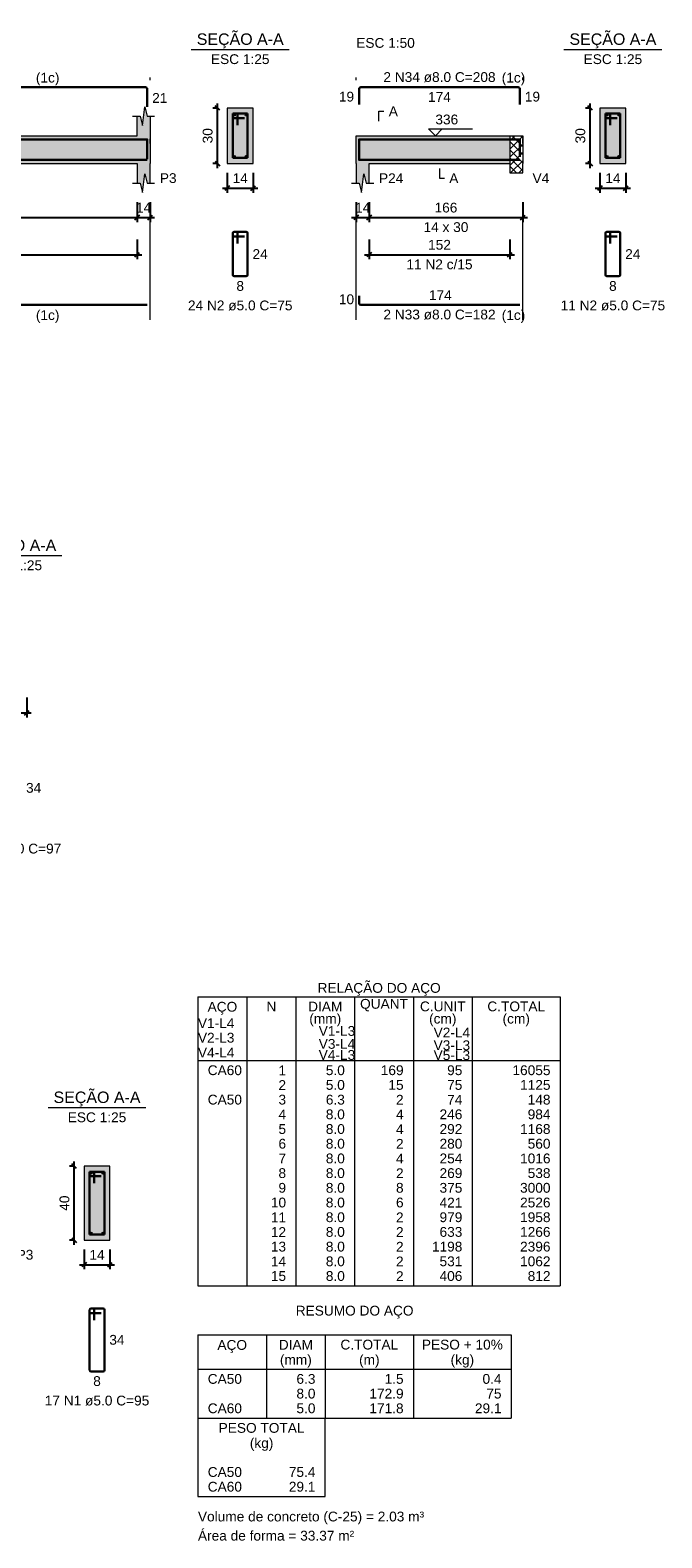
# Model space of a CAD drawing. Header units: millimetres. Extents: x 1434 to 2277, y -793 to -278.
# Tile 107 of 111: x 1911 to 1925, y -421 to -388. Entities that reach past the tile are written whole.
import ezdxf

# ---------------------------------------------------------------- set-up
doc = ezdxf.new("R2010")
doc.units = ezdxf.units.MM
doc.linetypes.add('DASHDOT', pattern=[25.4, 12.7, -6.35, 0, -6.35])
for name, color, linetype, lineweight in [('Descrição da armadura', 7, 'Continuous', 5), ('DT-Barras na forma', 1, 'Continuous', 30), ('DT-Barras no corte', 5, 'Continuous', 5), ('DT-Barras rebatidas', 1, 'Continuous', 30), ('DT-Cotas', 9, 'Continuous', 5), ('DT-Forma', 5, 'Continuous', 5), ('DT-Hachura forma vigas', 252, 'Continuous', 5), ('DT-Hachura intersecção vigas', 9, 'Continuous', 5), ('DT-Hachura seção vigas', 252, 'Continuous', 5), ('DT-Pontilhado', 9, 'DASHDOT', 5), ('DT-Relação do aço', 250, 'Continuous', 5), ('DT-Textos', 7, 'Continuous', 5), ('Textos armaduras', 7, 'Continuous', 5)]:
    doc.layers.add(name, color=color, linetype=linetype, lineweight=lineweight)
doc.styles.add('ARIAL', font='arial.ttf')
doc.styles.get("Standard").update_dxf_attribs({"font": 'arial.ttf'})
doc.dimstyles.new('UM_25.000000', dxfattribs={"dimtxt": 0.18, "dimasz": 0.1, "dimexe": 0.1, "dimexo": 0.2, "dimgap": 0, "dimtad": 1, "dimtih": 1, "dimtoh": 1, "dimdec": 1, "dimlfac": 25, "dimzin": 0, "dimdsep": 46, "dimtxsty": 'Standard', "dimcen": 0.09, "dimdle": 0.1, "dimadec": 1, "dimazin": 2, "dimtfac": 1, "dimtdec": 4, "dimtofl": 0, "dimtmove": 0, "dimatfit": 3, "dimfxl": 1, "dimtolj": 1, "dimarcsym": 0})
doc.dimstyles.new('UM_50.000000', dxfattribs={"dimtxt": 0.18, "dimasz": 0.1, "dimexe": 0.1, "dimexo": 0.2, "dimgap": 0, "dimtad": 1, "dimtih": 1, "dimtoh": 1, "dimdec": 1, "dimlfac": 50, "dimzin": 0, "dimdsep": 46, "dimtxsty": 'Standard', "dimcen": 0.09, "dimdle": 0.1, "dimadec": 1, "dimazin": 2, "dimtfac": 1, "dimtdec": 4, "dimtofl": 0, "dimtmove": 0, "dimatfit": 3, "dimfxl": 1, "dimtolj": 1, "dimarcsym": 0})

# ---------------------------------------------------------------- blocks, each defined once
blk = doc.blocks.new('_Oblique')
at = {"color": 0, "linetype": 'ByBlock', "lineweight": -2}
blk.add_line((-0.5, -0.5), (0.5, 0.5), dxfattribs=at)
blk = doc.blocks.new('*D519')
at = {"layer": 'DT-Cotas', "color": 0, "lineweight": -2, "transparency": 16777216}
for p, q in [((1910.677, -402.574), (1910.677, -403.004)), ((1911.277, -402.574), (1911.277, -403.004)), ((1910.577, -402.904), (1911.377, -402.904))]:
    blk.add_line(p, q, dxfattribs=at)
at = {"layer": 'DT-Cotas', "color": 0, "lineweight": -2, "transparency": 16777216, "xscale": 0.1, "yscale": 0.1, "zscale": 0.1, "rotation": 180}
blk.add_blockref('_Oblique', (1910.677, -402.904), dxfattribs=at)
at = {"layer": 'DT-Cotas', "color": 0, "lineweight": -2, "transparency": 16777216, "xscale": 0.1, "yscale": 0.1, "zscale": 0.1}
blk.add_blockref('_Oblique', (1911.277, -402.904), dxfattribs=at)
at = {"layer": 'DT-Cotas', "color": 7, "transparency": 16777216, "insert": (1910.977, -402.692), "char_height": 0.2118, "attachment_point": 5, "rotation": 0.0057, "style": 'ARIAL'}
blk.add_mtext('\\A1;15', dxfattribs=at)
blk = doc.blocks.new('*D1230')
at = {"layer": 'DT-Cotas', "color": 0, "lineweight": -2, "transparency": 16777216}
for p, q in [((1906.595, -391.87), (1906.595, -392.299)), ((1913.664, -391.87), (1913.664, -392.299)), ((1906.495, -392.199), (1913.764, -392.199))]:
    blk.add_line(p, q, dxfattribs=at)
at = {"layer": 'DT-Cotas', "color": 0, "lineweight": -2, "transparency": 16777216, "xscale": 0.1, "yscale": 0.1, "zscale": 0.1, "rotation": 180}
blk.add_blockref('_Oblique', (1906.595, -392.199), dxfattribs=at)
at = {"layer": 'DT-Cotas', "color": 0, "lineweight": -2, "transparency": 16777216, "xscale": 0.1, "yscale": 0.1, "zscale": 0.1}
blk.add_blockref('_Oblique', (1913.664, -392.199), dxfattribs=at)
at = {"layer": 'DT-Cotas', "color": 7, "transparency": 16777216, "insert": (1910.13, -391.988), "char_height": 0.2118, "attachment_point": 5, "rotation": 0.0057, "style": 'ARIAL'}
blk.add_mtext('\\A1;353.5', dxfattribs=at)
blk = doc.blocks.new('*D1231')
at = {"layer": 'DT-Cotas', "color": 0, "lineweight": -2, "transparency": 16777216}
for p, q in [((1913.664, -391.87), (1913.664, -392.299)), ((1913.944, -391.87), (1913.944, -392.299)), ((1913.564, -392.199), (1914.044, -392.199))]:
    blk.add_line(p, q, dxfattribs=at)
at = {"layer": 'DT-Cotas', "color": 0, "lineweight": -2, "transparency": 16777216, "xscale": 0.1, "yscale": 0.1, "zscale": 0.1, "rotation": 180}
blk.add_blockref('_Oblique', (1913.664, -392.199), dxfattribs=at)
at = {"layer": 'DT-Cotas', "color": 0, "lineweight": -2, "transparency": 16777216, "xscale": 0.1, "yscale": 0.1, "zscale": 0.1}
blk.add_blockref('_Oblique', (1913.944, -392.199), dxfattribs=at)
at = {"layer": 'DT-Cotas', "color": 7, "transparency": 16777216, "insert": (1913.804, -391.988), "char_height": 0.2118, "attachment_point": 5, "rotation": 0.0057, "style": 'ARIAL'}
blk.add_mtext('\\A1;14', dxfattribs=at)
blk = doc.blocks.new('*D1232')
at = {"layer": 'DT-Cotas', "color": 0, "lineweight": -2, "transparency": 16777216}
for p, q in [((1906.595, -392.675), (1906.595, -393.104)), ((1913.664, -392.675), (1913.664, -393.104)), ((1906.495, -393.004), (1913.764, -393.004))]:
    blk.add_line(p, q, dxfattribs=at)
at = {"layer": 'DT-Cotas', "color": 0, "lineweight": -2, "transparency": 16777216, "xscale": 0.1, "yscale": 0.1, "zscale": 0.1, "rotation": 180}
blk.add_blockref('_Oblique', (1906.595, -393.004), dxfattribs=at)
at = {"layer": 'DT-Cotas', "color": 0, "lineweight": -2, "transparency": 16777216, "xscale": 0.1, "yscale": 0.1, "zscale": 0.1}
blk.add_blockref('_Oblique', (1913.664, -393.004), dxfattribs=at)
at = {"layer": 'DT-Cotas', "color": 7, "transparency": 16777216, "insert": (1910.13, -392.792), "char_height": 0.2118, "attachment_point": 5, "rotation": 0.0057, "style": 'ARIAL'}
blk.add_mtext('\\A1;353.5', dxfattribs=at)
blk = doc.blocks.new('*D1233')
at = {"layer": 'DT-Cotas', "color": 0, "lineweight": -2, "transparency": 16777216}
for p, q in [((1915.403, -391.134), (1915.403, -389.734)), ((1915.414, -389.834), (1915.303, -389.834)), ((1915.414, -391.034), (1915.303, -391.034))]:
    blk.add_line(p, q, dxfattribs=at)
at = {"layer": 'DT-Cotas', "color": 0, "lineweight": -2, "transparency": 16777216, "xscale": 0.1, "yscale": 0.1, "zscale": 0.1}
for p, rotation in [((1915.403, -389.834), 90), ((1915.403, -391.034), 270)]:
    blk.add_blockref('_Oblique', p, dxfattribs=dict(at, rotation=rotation))
at = {"layer": 'DT-Cotas', "color": 7, "transparency": 16777216, "insert": (1915.191, -390.434), "char_height": 0.2118, "attachment_point": 5, "rotation": 90, "style": 'ARIAL'}
blk.add_mtext('\\A1;30', dxfattribs=at)
blk = doc.blocks.new('*D1234')
at = {"layer": 'DT-Cotas', "color": 0, "lineweight": -2, "transparency": 16777216}
for p, q in [((1915.614, -391.234), (1915.614, -391.664)), ((1916.174, -391.234), (1916.174, -391.664)), ((1915.514, -391.564), (1916.274, -391.564))]:
    blk.add_line(p, q, dxfattribs=at)
at = {"layer": 'DT-Cotas', "color": 0, "lineweight": -2, "transparency": 16777216, "xscale": 0.1, "yscale": 0.1, "zscale": 0.1, "rotation": 180}
blk.add_blockref('_Oblique', (1915.614, -391.564), dxfattribs=at)
at = {"layer": 'DT-Cotas', "color": 0, "lineweight": -2, "transparency": 16777216, "xscale": 0.1, "yscale": 0.1, "zscale": 0.1}
blk.add_blockref('_Oblique', (1916.174, -391.564), dxfattribs=at)
at = {"layer": 'DT-Cotas', "color": 7, "transparency": 16777216, "insert": (1915.894, -391.352), "char_height": 0.2118, "attachment_point": 5, "rotation": 0.0057, "style": 'ARIAL'}
blk.add_mtext('\\A1;14', dxfattribs=at)
blk = doc.blocks.new('*D1235')
at = {"layer": 'DT-Cotas', "color": 0, "lineweight": -2, "transparency": 16777216}
for p, q in [((1918.404, -391.87), (1918.404, -392.299)), ((1918.684, -391.87), (1918.684, -392.299)), ((1918.304, -392.199), (1918.784, -392.199))]:
    blk.add_line(p, q, dxfattribs=at)
at = {"layer": 'DT-Cotas', "color": 0, "lineweight": -2, "transparency": 16777216, "xscale": 0.1, "yscale": 0.1, "zscale": 0.1, "rotation": 180}
blk.add_blockref('_Oblique', (1918.404, -392.199), dxfattribs=at)
at = {"layer": 'DT-Cotas', "color": 0, "lineweight": -2, "transparency": 16777216, "xscale": 0.1, "yscale": 0.1, "zscale": 0.1}
blk.add_blockref('_Oblique', (1918.684, -392.199), dxfattribs=at)
at = {"layer": 'DT-Cotas', "color": 7, "transparency": 16777216, "insert": (1918.544, -391.988), "char_height": 0.2118, "attachment_point": 5, "rotation": 0.0057, "style": 'ARIAL'}
blk.add_mtext('\\A1;14', dxfattribs=at)
blk = doc.blocks.new('*D1236')
at = {"layer": 'DT-Cotas', "color": 0, "lineweight": -2, "transparency": 16777216}
for p, q in [((1918.684, -391.87), (1918.684, -392.299)), ((1922.004, -391.87), (1922.004, -392.299)), ((1918.584, -392.199), (1922.104, -392.199))]:
    blk.add_line(p, q, dxfattribs=at)
at = {"layer": 'DT-Cotas', "color": 0, "lineweight": -2, "transparency": 16777216, "xscale": 0.1, "yscale": 0.1, "zscale": 0.1, "rotation": 180}
blk.add_blockref('_Oblique', (1918.684, -392.199), dxfattribs=at)
at = {"layer": 'DT-Cotas', "color": 0, "lineweight": -2, "transparency": 16777216, "xscale": 0.1, "yscale": 0.1, "zscale": 0.1}
blk.add_blockref('_Oblique', (1922.004, -392.199), dxfattribs=at)
at = {"layer": 'DT-Cotas', "color": 7, "transparency": 16777216, "insert": (1920.344, -391.988), "char_height": 0.2118, "attachment_point": 5, "rotation": 0.0057, "style": 'ARIAL'}
blk.add_mtext('\\A1;166', dxfattribs=at)
blk = doc.blocks.new('*D1237')
at = {"layer": 'DT-Cotas', "color": 0, "lineweight": -2, "transparency": 16777216}
for p, q in [((1918.684, -392.675), (1918.684, -393.104)), ((1921.724, -392.675), (1921.724, -393.104)), ((1918.584, -393.004), (1921.824, -393.004))]:
    blk.add_line(p, q, dxfattribs=at)
at = {"layer": 'DT-Cotas', "color": 0, "lineweight": -2, "transparency": 16777216, "xscale": 0.1, "yscale": 0.1, "zscale": 0.1, "rotation": 180}
blk.add_blockref('_Oblique', (1918.684, -393.004), dxfattribs=at)
at = {"layer": 'DT-Cotas', "color": 0, "lineweight": -2, "transparency": 16777216, "xscale": 0.1, "yscale": 0.1, "zscale": 0.1}
blk.add_blockref('_Oblique', (1921.724, -393.004), dxfattribs=at)
at = {"layer": 'DT-Cotas', "color": 7, "transparency": 16777216, "insert": (1920.204, -392.792), "char_height": 0.2118, "attachment_point": 5, "rotation": 0.0057, "style": 'ARIAL'}
blk.add_mtext('\\A1;152', dxfattribs=at)
blk = doc.blocks.new('*D1238')
at = {"layer": 'DT-Cotas', "color": 0, "lineweight": -2, "transparency": 16777216}
for p, q in [((1923.462, -391.134), (1923.462, -389.734)), ((1923.474, -389.834), (1923.362, -389.834)), ((1923.474, -391.034), (1923.362, -391.034))]:
    blk.add_line(p, q, dxfattribs=at)
at = {"layer": 'DT-Cotas', "color": 0, "lineweight": -2, "transparency": 16777216, "xscale": 0.1, "yscale": 0.1, "zscale": 0.1}
for p, rotation in [((1923.462, -389.834), 90), ((1923.462, -391.034), 270)]:
    blk.add_blockref('_Oblique', p, dxfattribs=dict(at, rotation=rotation))
at = {"layer": 'DT-Cotas', "color": 7, "transparency": 16777216, "insert": (1923.251, -390.434), "char_height": 0.2118, "attachment_point": 5, "rotation": 90, "style": 'ARIAL'}
blk.add_mtext('\\A1;30', dxfattribs=at)
blk = doc.blocks.new('*D1239')
at = {"layer": 'DT-Cotas', "color": 0, "lineweight": -2, "transparency": 16777216}
for p, q in [((1923.674, -391.234), (1923.674, -391.664)), ((1924.234, -391.234), (1924.234, -391.664)), ((1923.574, -391.564), (1924.334, -391.564))]:
    blk.add_line(p, q, dxfattribs=at)
at = {"layer": 'DT-Cotas', "color": 0, "lineweight": -2, "transparency": 16777216, "xscale": 0.1, "yscale": 0.1, "zscale": 0.1, "rotation": 180}
blk.add_blockref('_Oblique', (1923.674, -391.564), dxfattribs=at)
at = {"layer": 'DT-Cotas', "color": 0, "lineweight": -2, "transparency": 16777216, "xscale": 0.1, "yscale": 0.1, "zscale": 0.1}
blk.add_blockref('_Oblique', (1924.234, -391.564), dxfattribs=at)
at = {"layer": 'DT-Cotas', "color": 7, "transparency": 16777216, "insert": (1923.954, -391.352), "char_height": 0.2118, "attachment_point": 5, "rotation": 0.0057, "style": 'ARIAL'}
blk.add_mtext('\\A1;14', dxfattribs=at)
blk = doc.blocks.new('*D1364')
at = {"layer": 'DT-Cotas', "color": 0, "lineweight": -2, "transparency": 16777216}
for p, q in [((1912.318, -412.704), (1912.206, -412.704)), ((1912.306, -414.404), (1912.306, -412.604)), ((1912.318, -414.304), (1912.206, -414.304))]:
    blk.add_line(p, q, dxfattribs=at)
at = {"layer": 'DT-Cotas', "color": 0, "lineweight": -2, "transparency": 16777216, "xscale": 0.1, "yscale": 0.1, "zscale": 0.1}
for p, rotation in [((1912.306, -412.704), 90), ((1912.306, -414.304), 270)]:
    blk.add_blockref('_Oblique', p, dxfattribs=dict(at, rotation=rotation))
at = {"layer": 'DT-Cotas', "color": 7, "transparency": 16777216, "insert": (1912.094, -413.504), "char_height": 0.2118, "attachment_point": 5, "rotation": 90, "style": 'ARIAL'}
blk.add_mtext('\\A1;40', dxfattribs=at)
blk = doc.blocks.new('*D1365')
at = {"layer": 'DT-Cotas', "color": 0, "lineweight": -2, "transparency": 16777216}
for p, q in [((1912.518, -414.504), (1912.518, -414.934)), ((1913.078, -414.504), (1913.078, -414.934)), ((1912.418, -414.834), (1913.178, -414.834))]:
    blk.add_line(p, q, dxfattribs=at)
at = {"layer": 'DT-Cotas', "color": 0, "lineweight": -2, "transparency": 16777216, "xscale": 0.1, "yscale": 0.1, "zscale": 0.1, "rotation": 180}
blk.add_blockref('_Oblique', (1912.518, -414.834), dxfattribs=at)
at = {"layer": 'DT-Cotas', "color": 0, "lineweight": -2, "transparency": 16777216, "xscale": 0.1, "yscale": 0.1, "zscale": 0.1}
blk.add_blockref('_Oblique', (1913.078, -414.834), dxfattribs=at)
at = {"layer": 'DT-Cotas', "color": 7, "transparency": 16777216, "insert": (1912.798, -414.622), "char_height": 0.2118, "attachment_point": 5, "rotation": 0.0057, "style": 'ARIAL'}
blk.add_mtext('\\A1;14', dxfattribs=at)

msp = doc.modelspace()

# ---------------------------------------------------------------- hatches: boundary and pattern name
at = {"layer": 'DT-Hachura forma vigas', "linetype": 'Continuous'}
for points in [[(1913.9443, -391.4581), (1913.9443, -391.0345), (1913.9443, -390.4345), (1913.9443, -390.0109), (1913.8793, -390.0109), (1913.8293, -389.8109), (1913.7793, -390.2109), (1913.7293, -390.0109), (1913.6643, -390.0109), (1913.6643, -390.4345), (1906.5947, -390.4345), (1906.5947, -390.0109), (1906.5297, -390.0109), (1906.4797, -389.8109), (1906.4297, -390.2109), (1906.3797, -390.0109), (1906.3147, -390.0109), (1906.3147, -390.4345), (1906.3147, -391.0345), (1906.3147, -391.4581), (1906.3797, -391.4581), (1906.4297, -391.6581), (1906.4797, -391.2581), (1906.5297, -391.4581), (1906.5947, -391.4581), (1906.5947, -391.0345), (1913.6643, -391.0345), (1913.6643, -391.4581), (1913.7293, -391.4581), (1913.7793, -391.6581), (1913.8293, -391.2581), (1913.8793, -391.4581), (1913.9443, -391.4581)], [(1918.684, -391.0345), (1921.724, -391.0345), (1921.724, -390.4345), (1918.684, -390.4345), (1918.404, -390.4345), (1918.404, -391.0345), (1918.404, -391.4581), (1918.469, -391.4581), (1918.519, -391.6581), (1918.569, -391.2581), (1918.619, -391.4581), (1918.684, -391.4581), (1918.684, -391.0345)]]:
    msp.add_hatch(color=256, dxfattribs=at).paths.add_polyline_path(points)
at = {"layer": 'DT-Hachura intersecção vigas', "linetype": 'Continuous'}
h = msp.add_hatch(dxfattribs=at)
h.set_pattern_fill('ANSI37', color=256, style=0)
h.set_pattern_definition([(45, (1863.99948, -445.26506), (-0.08838835, 0.08838835), []), (135, (1863.99948, -445.26506), (-0.08838835, -0.08838835), [])])
h.paths.add_polyline_path([(1922.004, -391.2345), (1922.004, -391.0345), (1922.004, -390.4345), (1921.724, -390.4345), (1921.724, -391.0345), (1921.724, -391.2345), (1922.004, -391.2345)])
at = {"layer": 'DT-Hachura seção vigas', "linetype": 'Continuous'}
for points in [[(1915.6145, -391.0345), (1915.6145, -391.0345), (1916.1745, -391.0345), (1916.1745, -389.8345), (1915.6145, -389.8345), (1915.6145, -391.0345)], [(1923.6742, -391.0345), (1923.6742, -391.0345), (1924.2342, -391.0345), (1924.2342, -389.8345), (1923.6742, -389.8345), (1923.6742, -391.0345)], [(1912.5177, -414.3042), (1912.5177, -414.3042), (1913.0777, -414.3042), (1913.0777, -412.7042), (1912.5177, -412.7042), (1912.5177, -414.3042)]]:
    msp.add_hatch(color=256, dxfattribs=at).paths.add_polyline_path(points)

# ---------------------------------------------------------------- linework, layer by layer
at = {"layer": 'DT-Barras na forma'}
for p, q in [((1915.8345, -389.9545), (1915.7345, -389.9545)), ((1915.7345, -389.9545), (1915.7345, -390.9145)), ((1916.0545, -389.9545), (1915.7345, -389.9545)), ((1915.7345, -389.9545), (1915.7345, -390.0545)), ((1915.7345, -390.0545), (1915.9845, -390.0545)), ((1915.8345, -390.2045), (1915.8345, -389.9545)), ((1916.0545, -390.9145), (1916.0545, -389.9545)), ((1923.8942, -389.9545), (1923.7942, -389.9545)), ((1923.7942, -389.9545), (1923.7942, -390.9145)), ((1924.1142, -389.9545), (1923.7942, -389.9545)), ((1923.7942, -389.9545), (1923.7942, -390.0545)), ((1923.7942, -390.0545), (1924.0442, -390.0545)), ((1923.8942, -390.2045), (1923.8942, -389.9545)), ((1924.1142, -390.9145), (1924.1142, -389.9545)), ((1915.7345, -390.9145), (1916.0545, -390.9145)), ((1923.7942, -390.9145), (1924.1142, -390.9145)), ((1912.7377, -412.8242), (1912.6377, -412.8242)), ((1912.6377, -412.8242), (1912.6377, -414.1842)), ((1912.9577, -412.8242), (1912.6377, -412.8242)), ((1912.6377, -412.8242), (1912.6377, -412.9242)), ((1912.7377, -413.0742), (1912.7377, -412.8242)), ((1912.9577, -414.1842), (1912.9577, -412.8242)), ((1912.6377, -412.9242), (1912.8877, -412.9242)), ((1912.6377, -414.1842), (1912.9577, -414.1842))]:
    msp.add_line(p, q, dxfattribs=at)
for points in [[(1906.3747, -390.9449), (1906.3747, -390.5125), (1913.8843, -390.5125), (1913.8843, -390.941)], [(1918.464, -390.8902), (1918.464, -390.5125), (1921.944, -390.5125), (1921.944, -390.8902)], [(1906.3747, -390.9565), (1913.8843, -390.9565)], [(1918.464, -390.7565), (1918.464, -390.9565), (1921.944, -390.9565)]]:
    msp.add_lwpolyline(points, dxfattribs=at)
at = {"layer": 'DT-Barras no corte'}
for centre in [(1915.7705, -389.9905), (1916.0185, -389.9905), (1923.8302, -389.9905), (1924.0782, -389.9905), (1915.7705, -390.8785), (1916.0185, -390.8785), (1923.8302, -390.8785), (1924.0782, -390.8785), (1912.6737, -412.8602), (1912.9217, -412.8602), (1912.6737, -414.1482), (1912.9217, -414.1482)]:
    msp.add_circle(centre, 0.016, dxfattribs=at)
at = {"layer": 'DT-Barras rebatidas'}
for p, q in [((1906.4147, -389.3829), (1913.8443, -389.3829)), ((1918.504, -389.3829), (1921.904, -389.3829)), ((1913.8843, -389.4229), (1913.8843, -389.8114)), ((1918.464, -389.7606), (1918.464, -389.4229)), ((1921.944, -389.4229), (1921.944, -389.7606)), ((1915.7345, -392.5412), (1915.7345, -393.4412)), ((1915.7345, -392.5412), (1915.7345, -392.5812)), ((1915.8045, -392.5112), (1915.7645, -392.5112)), ((1916.0245, -392.5112), (1915.7645, -392.5112)), ((1915.7645, -392.6112), (1915.9845, -392.6112)), ((1915.8345, -392.7612), (1915.8345, -392.5412)), ((1916.0545, -393.4412), (1916.0545, -392.5412)), ((1923.7942, -392.5412), (1923.7942, -393.4412)), ((1923.7942, -392.5412), (1923.7942, -392.5812)), ((1923.8642, -392.5112), (1923.8242, -392.5112)), ((1924.0842, -392.5112), (1923.8242, -392.5112)), ((1923.8242, -392.6112), (1924.0442, -392.6112)), ((1923.8942, -392.7612), (1923.8942, -392.5412)), ((1924.1142, -393.4412), (1924.1142, -392.5412)), ((1915.7645, -393.4712), (1916.0245, -393.4712)), ((1923.8242, -393.4712), (1924.0842, -393.4712)), ((1918.464, -393.8911), (1918.464, -394.0511)), ((1906.3747, -394.0911), (1913.8843, -394.0911)), ((1918.504, -394.0911), (1921.944, -394.0911)), ((1912.7077, -415.7809), (1912.6677, -415.7809)), ((1912.9277, -415.7809), (1912.6677, -415.7809)), ((1912.6377, -415.8109), (1912.6377, -417.1109)), ((1912.6377, -415.8109), (1912.6377, -415.8509)), ((1912.6677, -415.8809), (1912.8877, -415.8809)), ((1912.7377, -416.0309), (1912.7377, -415.8109)), ((1912.9577, -417.1109), (1912.9577, -415.8109)), ((1912.6677, -417.1409), (1912.9277, -417.1409))]:
    msp.add_line(p, q, dxfattribs=at)
for centre, radius, start, end in [((1913.8443, -389.4229), 0.04, 0, 90), ((1918.504, -389.4229), 0.04, 90, 180), ((1921.904, -389.4229), 0.04, 0, 90), ((1915.7645, -392.5412), 0.03, 90, 180), ((1915.7645, -392.5412), 0.03, 90, 180), ((1915.7645, -392.5812), 0.03, 180, 270), ((1915.8045, -392.5412), 0.03, 0, 90), ((1916.0245, -392.5412), 0.03, 0, 90), ((1923.8242, -392.5412), 0.03, 90, 180), ((1923.8242, -392.5412), 0.03, 90, 180), ((1923.8242, -392.5812), 0.03, 180, 270), ((1923.8642, -392.5412), 0.03, 0, 90), ((1924.0842, -392.5412), 0.03, 0, 90), ((1915.7645, -393.4412), 0.03, 180, 270), ((1916.0245, -393.4412), 0.03, 270, 0), ((1923.8242, -393.4412), 0.03, 180, 270), ((1924.0842, -393.4412), 0.03, 270, 0), ((1918.504, -394.0511), 0.04, 180, 270), ((1912.6677, -415.8109), 0.03, 90, 180), ((1912.6677, -415.8109), 0.03, 90, 180), ((1912.7077, -415.8109), 0.03, 0, 90), ((1912.9277, -415.8109), 0.03, 0, 90), ((1912.6677, -415.8509), 0.03, 180, 270), ((1912.6677, -417.1109), 0.03, 180, 270), ((1912.9277, -417.1109), 0.03, 270, 0)]:
    msp.add_arc(centre, radius, start, end, dxfattribs=at)
at = {"layer": 'DT-Forma'}
for p, q in [((1913.5643, -390.0109), (1913.7293, -390.0109)), ((1913.6643, -390.4345), (1913.6643, -390.0109)), ((1913.7293, -390.0109), (1913.7793, -390.2109)), ((1913.7793, -390.2109), (1913.8293, -389.8109)), ((1913.8293, -389.8109), (1913.8793, -390.0109)), ((1913.8793, -390.0109), (1914.0443, -390.0109)), ((1913.9443, -390.0109), (1913.9443, -390.4345)), ((1916.1745, -389.8345), (1915.6145, -389.8345)), ((1915.6145, -389.8345), (1915.6145, -389.8345)), ((1915.6145, -389.8345), (1915.6145, -391.0345)), ((1916.1745, -391.0345), (1916.1745, -389.8345)), ((1916.1745, -389.8345), (1916.1745, -389.8345)), ((1924.2342, -389.8345), (1923.6742, -389.8345)), ((1923.6742, -389.8345), (1923.6742, -389.8345)), ((1923.6742, -389.8345), (1923.6742, -391.0345)), ((1924.2342, -391.0345), (1924.2342, -389.8345)), ((1924.2342, -389.8345), (1924.2342, -389.8345)), ((1906.5947, -390.4345), (1913.6643, -390.4345)), ((1918.404, -390.4345), (1918.684, -390.4345)), ((1918.684, -390.4345), (1921.724, -390.4345)), ((1921.724, -390.4345), (1922.004, -390.4345)), ((1906.5947, -391.0345), (1913.6643, -391.0345)), ((1913.6643, -391.0345), (1913.6643, -391.4581)), ((1913.9443, -391.4581), (1913.9443, -391.0345)), ((1915.6145, -391.0345), (1916.1745, -391.0345)), ((1915.6145, -391.0345), (1915.6145, -391.0345)), ((1916.1745, -391.0345), (1916.1745, -391.0345)), ((1918.404, -391.0345), (1918.404, -391.4581)), ((1918.684, -391.4581), (1918.684, -391.0345)), ((1918.684, -391.0345), (1921.724, -391.0345)), ((1921.724, -391.0345), (1921.724, -391.2345)), ((1922.004, -391.2345), (1922.004, -391.0345)), ((1923.6742, -391.0345), (1924.2342, -391.0345)), ((1923.6742, -391.0345), (1923.6742, -391.0345)), ((1924.2342, -391.0345), (1924.2342, -391.0345)), ((1913.7793, -391.6581), (1913.8293, -391.2581)), ((1913.8293, -391.2581), (1913.8793, -391.4581)), ((1918.519, -391.6581), (1918.569, -391.2581)), ((1918.569, -391.2581), (1918.619, -391.4581)), ((1921.724, -391.2345), (1922.004, -391.2345)), ((1913.5643, -391.4581), (1913.7293, -391.4581)), ((1913.7293, -391.4581), (1913.7793, -391.6581)), ((1913.8793, -391.4581), (1914.0443, -391.4581)), ((1918.304, -391.4581), (1918.469, -391.4581)), ((1918.469, -391.4581), (1918.519, -391.6581)), ((1918.619, -391.4581), (1918.784, -391.4581)), ((1913.0777, -412.7042), (1912.5177, -412.7042)), ((1912.5177, -412.7042), (1912.5177, -412.7042)), ((1912.5177, -412.7042), (1912.5177, -414.3042)), ((1913.0777, -414.3042), (1913.0777, -412.7042)), ((1913.0777, -412.7042), (1913.0777, -412.7042)), ((1912.5177, -414.3042), (1913.0777, -414.3042)), ((1912.5177, -414.3042), (1912.5177, -414.3042)), ((1913.0777, -414.3042), (1913.0777, -414.3042))]:
    msp.add_line(p, q, dxfattribs=at)
at = {"layer": 'DT-Forma', "linetype": 'Continuous'}
for p, q in [((1913.9443, -390.4345), (1913.9443, -391.0345)), ((1918.404, -391.0345), (1918.404, -390.4345)), ((1922.004, -390.4345), (1922.004, -391.0345))]:
    msp.add_line(p, q, dxfattribs=at)
at = {"layer": 'DT-Pontilhado', "ltscale": 0.2}
for p, q in [((1913.9443, -394.4088), (1913.9443, -389.1711)), ((1918.404, -394.4088), (1918.404, -389.1711)), ((1922.004, -394.4088), (1922.004, -389.1711)), ((1921.724, -390.4345), (1921.724, -391.0345))]:
    msp.add_line(p, q, dxfattribs=at)
at = {"layer": 'DT-Relação do aço', "linetype": 'Continuous'}
for p, q in [((1914.9801, -409.0425), (1914.9801, -415.2936)), ((1914.9801, -409.0425), (1922.8167, -409.0425)), ((1916.0391, -409.0425), (1916.0391, -415.2936)), ((1917.0981, -409.0425), (1917.0981, -415.2936)), ((1918.3689, -409.0425), (1918.3689, -415.2936)), ((1919.6397, -409.0425), (1919.6397, -415.2936)), ((1920.9105, -409.0425), (1920.9105, -415.2936)), ((1922.8167, -409.0425), (1922.8167, -415.2936)), ((1914.9801, -410.4222), (1922.8167, -410.4222)), ((1914.9801, -415.2936), (1922.8167, -415.2936)), ((1914.9801, -416.3526), (1914.9801, -418.1529)), ((1914.9801, -416.3526), (1921.7577, -416.3526)), ((1916.4627, -416.3526), (1916.4627, -418.1529)), ((1917.7335, -416.3526), (1917.7335, -418.1529)), ((1919.6397, -416.3526), (1919.6397, -418.1529)), ((1921.7577, -416.3526), (1921.7577, -418.1529)), ((1914.9801, -417.0939), (1921.7577, -417.0939)), ((1914.9801, -418.1529), (1921.7577, -418.1529)), ((1914.9801, -418.1529), (1914.9801, -419.8473)), ((1917.7335, -419.8473), (1917.7335, -418.1529)), ((1914.9801, -419.8473), (1917.7335, -419.8473))]:
    msp.add_line(p, q, dxfattribs=at)
at = {"layer": 'DT-Textos'}
for p, q in [((1914.8355, -388.5696), (1916.9535, -388.5696)), ((1922.8952, -388.5696), (1925.0132, -388.5696)), ((1909.9179, -399.5094), (1912.0359, -399.5094)), ((1911.7387, -411.4393), (1913.8567, -411.4393))]:
    msp.add_line(p, q, dxfattribs=at)
for points in [[(1918.8958, -390.1168), (1918.8958, -389.905), (1919.0017, -389.905)], [(1920.2632, -390.2862), (1920.1149, -390.4345), (1919.9667, -390.2862), (1920.9198, -390.2862)], [(1920.204, -391.1404), (1920.204, -391.3522), (1920.3099, -391.3522)]]:
    msp.add_lwpolyline(points, dxfattribs=at)

# ---------------------------------------------------------------- texts
at = {"layer": 'Descrição da armadura', "linetype": 'Continuous', "char_height": 0.2118, "attachment_point": 8, "line_spacing_factor": 0.798, "style": 'ARIAL'}
for s, insert, width in [('2 N34 ø8.0 C=208', (1920.204, -389.277), 4.8647), ('11 N2 c/15', (1920.204, -393.3219), 2.869342), ('24 N2 ø5.0 C=75', (1915.8945, -394.2125), 4.534748), ('11 N2 ø5.0 C=75', (1923.9542, -394.2125), 4.534748), ('2 N33 ø8.0 C=182', (1920.204, -394.4088), 4.8647), ('3 N5 ø5.0 C=97', (1910.9769, -405.9523), 4.204795), ('17 N1 ø5.0 C=95', (1912.7977, -417.8822), 4.534748)]:
    msp.add_mtext(s, dxfattribs=dict(at, insert=insert, width=width))
at = {"layer": 'DT-Relação do aço', "linetype": 'Continuous', "char_height": 0.2118, "line_spacing_factor": 0.798, "style": 'ARIAL'}
for s, insert, width, attachment_point in [('RELAÇÃO DO AÇO', (1918.8987, -409.023), 5.340655, 8), ('AÇO', (1915.5097, -409.4303), 1.285627, 8), ('N', (1916.5686, -409.3602), 0.428446, 8), ('DIAM', (1917.7335, -409.3602), 1.483193, 8), ('QUANT', (1919.0043, -409.3602), 2.076471, 8), ('C.UNIT', (1920.2751, -409.3602), 1.977398, 8), ('C.TOTAL', (1921.8636, -409.3602), 2.505206, 8), ('V1-L4', (1914.9801, -409.7195), 1.583135, 7), ('(mm)', (1917.7337, -409.6853), 1.383541, 8), ('V1-L3', (1917.5923, -409.8906), 1.583135, 7), ('(cm)', (1920.2747, -409.6853), 1.185975, 8), ('(cm)', (1921.8637, -409.6853), 1.185975, 8), ('V2-L3', (1914.9801, -410.0372), 1.583135, 7), ('V3-L4', (1917.5923, -410.1709), 1.583135, 7), ('V2-L4', (1920.0771, -409.922), 1.583135, 7), ('V3-L3', (1920.0771, -410.1999), 1.583135, 7), ('V4-L4', (1914.9801, -410.3549), 1.583135, 7), ('V4-L3', (1917.5923, -410.4099), 1.583135, 7), ('V5-L3', (1920.0771, -410.4142), 1.583135, 7), ('1', (1916.8863, -410.7399), 0.329953, 9), ('5.0', (1918.1571, -410.7399), 0.824737, 9), ('169', (1919.4279, -410.7399), 0.989858, 9), ('95', (1920.6987, -410.7399), 0.659905, 9), ('16055', (1922.6049, -410.7399), 1.649763, 9), ('2', (1916.8863, -411.0576), 0.329953, 9), ('5.0', (1918.1571, -411.0576), 0.824737, 9), ('15', (1919.4279, -411.0576), 0.659905, 9), ('75', (1920.6987, -411.0576), 0.659905, 9), ('1125', (1922.6049, -411.0576), 1.31981, 9), ('3', (1916.8863, -411.3753), 0.329953, 9), ('6.3', (1918.1571, -411.3753), 0.824737, 9), ('2', (1919.4279, -411.3753), 0.329953, 9), ('74', (1920.6987, -411.3753), 0.659905, 9), ('148', (1922.6049, -411.3753), 0.989858, 9), ('4', (1916.8863, -411.693), 0.329953, 9), ('8.0', (1918.1571, -411.693), 0.824737, 9), ('4', (1919.4279, -411.693), 0.329953, 9), ('246', (1920.6987, -411.693), 0.989858, 9), ('984', (1922.6049, -411.693), 0.989858, 9), ('5', (1916.8863, -412.0107), 0.329953, 9), ('8.0', (1918.1571, -412.0107), 0.824737, 9), ('4', (1919.4279, -412.0107), 0.329953, 9), ('292', (1920.6987, -412.0107), 0.989858, 9), ('1168', (1922.6049, -412.0107), 1.31981, 9), ('6', (1916.8863, -412.3284), 0.329953, 9), ('8.0', (1918.1571, -412.3284), 0.824737, 9), ('2', (1919.4279, -412.3284), 0.329953, 9), ('280', (1920.6987, -412.3284), 0.989858, 9), ('560', (1922.6049, -412.3284), 0.989858, 9), ('7', (1916.8863, -412.6461), 0.329953, 9), ('8.0', (1918.1571, -412.6461), 0.824737, 9), ('4', (1919.4279, -412.6461), 0.329953, 9), ('254', (1920.6987, -412.6461), 0.989858, 9), ('1016', (1922.6049, -412.6461), 1.31981, 9), ('8', (1916.8863, -412.9638), 0.329953, 9), ('8.0', (1918.1571, -412.9638), 0.824737, 9), ('2', (1919.4279, -412.9638), 0.329953, 9), ('269', (1920.6987, -412.9638), 0.989858, 9), ('538', (1922.6049, -412.9638), 0.989858, 9), ('9', (1916.8863, -413.2815), 0.329953, 9), ('8.0', (1918.1571, -413.2815), 0.824737, 9), ('8', (1919.4279, -413.2815), 0.329953, 9), ('375', (1920.6987, -413.2815), 0.989858, 9), ('3000', (1922.6049, -413.2815), 1.31981, 9), ('10', (1916.8863, -413.5992), 0.659905, 9), ('8.0', (1918.1571, -413.5992), 0.824737, 9), ('6', (1919.4279, -413.5992), 0.329953, 9), ('421', (1920.6987, -413.5992), 0.989858, 9), ('2526', (1922.6049, -413.5992), 1.31981, 9), ('11', (1916.8863, -413.9169), 0.659905, 9), ('8.0', (1918.1571, -413.9169), 0.824737, 9), ('2', (1919.4279, -413.9169), 0.329953, 9), ('979', (1920.6987, -413.9169), 0.989858, 9), ('1958', (1922.6049, -413.9169), 1.31981, 9), ('12', (1916.8863, -414.2346), 0.659905, 9), ('8.0', (1918.1571, -414.2346), 0.824737, 9), ('2', (1919.4279, -414.2346), 0.329953, 9), ('633', (1920.6987, -414.2346), 0.989858, 9), ('1266', (1922.6049, -414.2346), 1.31981, 9), ('13', (1916.8863, -414.5523), 0.659905, 9), ('8.0', (1918.1571, -414.5523), 0.824737, 9), ('2', (1919.4279, -414.5523), 0.329953, 9), ('1198', (1920.6987, -414.5523), 1.31981, 9), ('2396', (1922.6049, -414.5523), 1.31981, 9), ('14', (1916.8863, -414.87), 0.659905, 9), ('8.0', (1918.1571, -414.87), 0.824737, 9), ('2', (1919.4279, -414.87), 0.329953, 9), ('531', (1920.6987, -414.87), 0.989858, 9), ('1062', (1922.6049, -414.87), 1.31981, 9), ('15', (1916.8863, -415.1877), 0.659905, 9), ('8.0', (1918.1571, -415.1877), 0.824737, 9), ('2', (1919.4279, -415.1877), 0.329953, 9), ('406', (1920.6987, -415.1877), 0.989858, 9), ('812', (1922.6049, -415.1877), 0.989858, 9), ('RESUMO DO AÇO', (1918.3687, -415.9987), 5.109195, 8), ('DIAM', (1917.0981, -416.6703), 1.483193, 8), ('C.TOTAL', (1918.6866, -416.6703), 2.505206, 8), ('PESO + 10%', (1920.6987, -416.6703), 3.512155, 8), ('AÇO', (1915.7217, -416.7397), 1.285627, 8), ('(mm)', (1917.0977, -417.0577), 1.383541, 8), ('(m)', (1918.6867, -417.0577), 0.889337, 8), ('(kg)', (1920.6987, -417.0577), 1.021723, 8), ('CA50', (1915.1919, -417.4116), 1.484062, 7), ('6.3', (1917.5217, -417.4116), 0.824737, 9), ('1.5', (1919.4279, -417.4116), 0.824737, 9), ('0.4', (1921.5459, -417.4116), 0.824737, 9), ('8.0', (1917.5217, -417.7293), 0.824737, 9), ('172.9', (1919.4279, -417.7293), 1.484642, 9), ('75', (1921.5459, -417.7293), 0.659905, 9), ('CA60', (1915.1919, -418.047), 1.484062, 7), ('5.0', (1917.5217, -418.047), 0.824737, 9), ('171.8', (1919.4279, -418.047), 1.484642, 9), ('29.1', (1921.5459, -418.047), 1.154689, 9), ('PESO TOTAL', (1916.3568, -418.4706), 3.725364, 8), ('(kg)', (1916.3567, -418.8577), 1.021723, 8), ('CA50', (1915.1919, -419.4237), 1.484062, 7), ('75.4', (1917.5217, -419.4237), 1.154689, 9), ('CA60', (1915.1919, -419.7414), 1.484062, 7), ('29.1', (1917.5217, -419.7414), 1.154689, 9), ('Volume de concreto (C-25) = 2.03 m³', (1914.9797, -420.4467), 9.809933, 7), ('Área de forma = 33.37 m²', (1914.9801, -420.8004), 6.776629, 7)]:
    msp.add_mtext(s, dxfattribs=dict(at, insert=insert, width=width, attachment_point=attachment_point))
at = {"layer": 'DT-Relação do aço', "color": 9, "linetype": 'Continuous', "char_height": 0.2118, "width": 1.484062, "attachment_point": 7, "line_spacing_factor": 0.798, "style": 'ARIAL'}
for s, insert in [('CA60', (1915.1919, -410.7399)), ('CA50', (1915.1919, -411.3753))]:
    msp.add_mtext(s, dxfattribs=dict(at, insert=insert))
at = {"layer": 'DT-Textos', "line_spacing_factor": 0.798, "style": 'ARIAL'}
for s, insert, char_height, width, attachment_point in [('SEÇÃO A-A', (1915.8945, -388.5451), 0.2471, 4.137152, 8), ('ESC 1:50', (1918.404, -388.5357), 0.2118, 2.167804, 7), ('SEÇÃO A-A', (1923.9545, -388.5451), 0.2471, 4.137152, 8), ('ESC 1:25', (1915.8945, -388.8873), 0.2118, 2.167804, 8), ('ESC 1:25', (1923.9542, -388.8873), 0.2118, 2.167804, 8), ('(1c)', (1911.4755, -389.3471), 0.2118, 0.872216, 7), ('(1c)', (1921.5495, -389.3471), 0.2118, 0.872216, 7), ('A', (1919.1076, -390.0109), 0.2118, 0.337807, 7), ('336', (1920.1149, -390.1909), 0.2118, 0.845013, 7), ('P3', (1914.1561, -391.4581), 0.2118, 0.619479, 7), ('P24', (1918.8958, -391.4581), 0.2118, 0.90115, 7), ('A', (1920.4158, -391.4581), 0.2118, 0.337807, 7), ('V4', (1922.2158, -391.4581), 0.2118, 0.619479, 7), ('14 x 30', (1920.344, -392.5171), 0.2118, 1.66134, 8), ('(1c)', (1911.4755, -394.4791), 0.2118, 0.872216, 7), ('(1c)', (1921.5495, -394.4791), 0.2118, 0.872216, 7), ('SEÇÃO A-A', (1910.9769, -399.4855), 0.2471, 4.137152, 8), ('ESC 1:25', (1910.9769, -399.8271), 0.2118, 2.167804, 8)]:
    msp.add_mtext(s, dxfattribs=dict(at, insert=insert, char_height=char_height, width=width, attachment_point=attachment_point))
for s, insert, char_height, attachment_point in [('SEÇÃO A-A', (1912.7976, -411.4152), 0.2471, 8), ('ESC 1:25', (1912.7977, -411.757), 0.2118, 8), ('P3', (1911.0593, -414.7278), 0.2118, 7)]:
    msp.add_mtext(s, dxfattribs=dict(at, insert=insert, char_height=char_height, attachment_point=attachment_point))
at = {"layer": 'Textos armaduras', "linetype": 'Continuous', "char_height": 0.2118, "attachment_point": 7, "line_spacing_factor": 0.798, "style": 'ARIAL'}
for s, insert, width in [('21', (1913.9902, -389.723), 0.659905), ('19', (1918.0282, -389.6976), 0.659905), ('174', (1919.9565, -389.7006), 0.989858), ('19', (1922.0499, -389.6976), 0.659905), ('24', (1916.1604, -393.0971), 0.659905), ('24', (1924.2201, -393.0971), 0.659905), ('8', (1915.812, -393.7889), 0.329953), ('8', (1923.8717, -393.7889), 0.329953), ('10', (1918.0282, -394.077), 0.659905), ('174', (1919.9765, -393.9852), 0.989858), ('34', (1911.2628, -404.6369), 0.659905), ('34', (1913.0636, -416.5668), 0.659905), ('8', (1912.7152, -417.4586), 0.329953)]:
    msp.add_mtext(s, dxfattribs=dict(at, insert=insert, width=width))

# ---------------------------------------------------------------- dimensions: what is measured, and where the dimension line sits
at = {"layer": 'DT-Cotas'}
for base, p1, p2, picture, middle in [((1915.4027, -389.8345), (1915.6145, -391.0345), (1915.6145, -389.8345), '*D1233', (1915.1909, -390.4345)), ((1923.4624, -389.8345), (1923.6742, -391.0345), (1923.6742, -389.8345), '*D1238', (1923.2506, -390.4345)), ((1912.3059, -412.7042), (1912.5177, -414.3042), (1912.5177, -412.7042), '*D1364', (1912.0941, -413.5042))]:
    dim = msp.add_linear_dim(base=base, p1=p1, p2=p2, angle=90, dimstyle='UM_25.000000', override={"dimtxt": 0.2118, "dimasz": 0.1, "dimexe": 0.1, "dimexo": 0.2, "dimtad": 1, "dimtih": 0, "dimtoh": 0, "dimdec": 1, "dimlfac": 25, "dimzin": 8, "dimtxsty": 'ARIAL', "dimblk": 'Oblique', "dimblk1": 'Oblique', "dimblk2": 'Oblique', "dimsah": 1, "dimdle": 0.1, "dimse1": 0, "dimse2": 0, "dimclrt": 7, "dimadec": 1, "dimazin": 3, "dimtmove": 2, "dimldrblk": 'Oblique'}, dxfattribs=at)
    dim.commit()
    dim.dimension.update_dxf_attribs({"geometry": picture, "text_midpoint": middle, "dimtype": 160, "text_rotation": 90})
for base, p1, p2, dimstyle, override, picture, middle in [((1916.1745, -391.564), (1915.6145, -391.0345), (1916.1745, -391.0345), 'UM_25.000000', {"dimtxt": 0.2118, "dimasz": 0.1, "dimexe": 0.1, "dimexo": 0.2, "dimtad": 1, "dimtih": 0, "dimtoh": 0, "dimdec": 1, "dimlfac": 25, "dimzin": 8, "dimtxsty": 'ARIAL', "dimblk": 'Oblique', "dimblk1": 'Oblique', "dimblk2": 'Oblique', "dimsah": 1, "dimdle": 0.1, "dimse1": 0, "dimse2": 0, "dimclrt": 7, "dimadec": 1, "dimazin": 3, "dimtmove": 2, "dimldrblk": 'Oblique'}, '*D1234', (1915.8945, -391.3522)), ((1924.2342, -391.564), (1923.6742, -391.0345), (1924.2342, -391.0345), 'UM_25.000000', {"dimtxt": 0.2118, "dimasz": 0.1, "dimexe": 0.1, "dimexo": 0.2, "dimtad": 1, "dimtih": 0, "dimtoh": 0, "dimdec": 1, "dimlfac": 25, "dimzin": 8, "dimtxsty": 'ARIAL', "dimblk": 'Oblique', "dimblk1": 'Oblique', "dimblk2": 'Oblique', "dimsah": 1, "dimdle": 0.1, "dimse1": 0, "dimse2": 0, "dimclrt": 7, "dimadec": 1, "dimazin": 3, "dimtmove": 2, "dimldrblk": 'Oblique'}, '*D1239', (1923.9542, -391.3522)), ((1913.6643, -392.1994), (1906.5947, -391.6699), (1913.6643, -391.6699), 'UM_50.000000', {"dimtxt": 0.2118, "dimasz": 0.1, "dimexe": 0.1, "dimexo": 0.2, "dimtad": 1, "dimtih": 0, "dimtoh": 0, "dimdec": 1, "dimlfac": 50, "dimzin": 8, "dimtxsty": 'ARIAL', "dimblk": 'Oblique', "dimblk1": 'Oblique', "dimblk2": 'Oblique', "dimsah": 1, "dimdle": 0.1, "dimse1": 0, "dimse2": 0, "dimclrt": 7, "dimadec": 1, "dimazin": 3, "dimtmove": 2, "dimldrblk": 'Oblique'}, '*D1230', (1910.1295, -391.9876)), ((1913.9443, -392.1994), (1913.6643, -391.6699), (1913.9443, -391.6699), 'UM_50.000000', {"dimtxt": 0.2118, "dimasz": 0.1, "dimexe": 0.1, "dimexo": 0.2, "dimtad": 1, "dimtih": 0, "dimtoh": 0, "dimdec": 1, "dimlfac": 50, "dimzin": 8, "dimtxsty": 'ARIAL', "dimblk": 'Oblique', "dimblk1": 'Oblique', "dimblk2": 'Oblique', "dimsah": 1, "dimdle": 0.1, "dimse1": 0, "dimse2": 0, "dimclrt": 7, "dimadec": 1, "dimazin": 3, "dimtmove": 2, "dimldrblk": 'Oblique'}, '*D1231', (1913.8043, -391.9876)), ((1918.684, -392.1994), (1918.404, -391.6699), (1918.684, -391.6699), 'UM_50.000000', {"dimtxt": 0.2118, "dimasz": 0.1, "dimexe": 0.1, "dimexo": 0.2, "dimtad": 1, "dimtih": 0, "dimtoh": 0, "dimdec": 1, "dimlfac": 50, "dimzin": 8, "dimtxsty": 'ARIAL', "dimblk": 'Oblique', "dimblk1": 'Oblique', "dimblk2": 'Oblique', "dimsah": 1, "dimdle": 0.1, "dimse1": 0, "dimse2": 0, "dimclrt": 7, "dimadec": 1, "dimazin": 3, "dimtmove": 2, "dimldrblk": 'Oblique'}, '*D1235', (1918.544, -391.9876)), ((1922.004, -392.1994), (1918.684, -391.6699), (1922.004, -391.6699), 'UM_50.000000', {"dimtxt": 0.2118, "dimasz": 0.1, "dimexe": 0.1, "dimexo": 0.2, "dimtad": 1, "dimtih": 0, "dimtoh": 0, "dimdec": 1, "dimlfac": 50, "dimzin": 8, "dimtxsty": 'ARIAL', "dimblk": 'Oblique', "dimblk1": 'Oblique', "dimblk2": 'Oblique', "dimsah": 1, "dimdle": 0.1, "dimse1": 0, "dimse2": 0, "dimclrt": 7, "dimadec": 1, "dimazin": 3, "dimtmove": 2, "dimldrblk": 'Oblique'}, '*D1236', (1920.344, -391.9876)), ((1913.6643, -393.0042), (1906.5947, -392.4747), (1913.6643, -392.4747), 'UM_50.000000', {"dimtxt": 0.2118, "dimasz": 0.1, "dimexe": 0.1, "dimexo": 0.2, "dimtad": 1, "dimtih": 0, "dimtoh": 0, "dimdec": 1, "dimlfac": 50, "dimzin": 8, "dimtxsty": 'ARIAL', "dimblk": 'Oblique', "dimblk1": 'Oblique', "dimblk2": 'Oblique', "dimsah": 1, "dimdle": 0.1, "dimse1": 0, "dimse2": 0, "dimclrt": 7, "dimadec": 1, "dimazin": 3, "dimtmove": 2, "dimldrblk": 'Oblique'}, '*D1232', (1910.1295, -392.7924)), ((1921.724, -393.0042), (1918.684, -392.4747), (1921.724, -392.4747), 'UM_50.000000', {"dimtxt": 0.2118, "dimasz": 0.1, "dimexe": 0.1, "dimexo": 0.2, "dimtad": 1, "dimtih": 0, "dimtoh": 0, "dimdec": 1, "dimlfac": 50, "dimzin": 8, "dimtxsty": 'ARIAL', "dimblk": 'Oblique', "dimblk1": 'Oblique', "dimblk2": 'Oblique', "dimsah": 1, "dimdle": 0.1, "dimse1": 0, "dimse2": 0, "dimclrt": 7, "dimadec": 1, "dimazin": 3, "dimtmove": 2, "dimldrblk": 'Oblique'}, '*D1237', (1920.204, -392.7924)), ((1911.2769, -402.9038), (1910.6769, -402.3743), (1911.2769, -402.3743), 'UM_25.000000', {"dimtxt": 0.2118, "dimasz": 0.1, "dimexe": 0.1, "dimexo": 0.2, "dimtad": 1, "dimtih": 0, "dimtoh": 0, "dimdec": 1, "dimlfac": 25, "dimzin": 8, "dimtxsty": 'ARIAL', "dimblk": 'Oblique', "dimblk1": 'Oblique', "dimblk2": 'Oblique', "dimsah": 1, "dimdle": 0.1, "dimse1": 0, "dimse2": 0, "dimclrt": 7, "dimadec": 1, "dimazin": 3, "dimtmove": 2, "dimldrblk": 'Oblique'}, '*D519', (1910.9769, -402.692)), ((1913.0777, -414.8337), (1912.5177, -414.3042), (1913.0777, -414.3042), 'UM_25.000000', {"dimtxt": 0.2118, "dimasz": 0.1, "dimexe": 0.1, "dimexo": 0.2, "dimtad": 1, "dimtih": 0, "dimtoh": 0, "dimdec": 1, "dimlfac": 25, "dimzin": 8, "dimtxsty": 'ARIAL', "dimblk": 'Oblique', "dimblk1": 'Oblique', "dimblk2": 'Oblique', "dimsah": 1, "dimdle": 0.1, "dimse1": 0, "dimse2": 0, "dimclrt": 7, "dimadec": 1, "dimazin": 3, "dimtmove": 2, "dimldrblk": 'Oblique'}, '*D1365', (1912.7977, -414.6219))]:
    dim = msp.add_linear_dim(base=base, p1=p1, p2=p2, dimstyle=dimstyle, override=override, dxfattribs=at)
    dim.commit()
    dim.dimension.update_dxf_attribs({"geometry": picture, "text_midpoint": middle, "dimtype": 160, "text_rotation": 0.00573})

doc.saveas('drawing.dxf')
